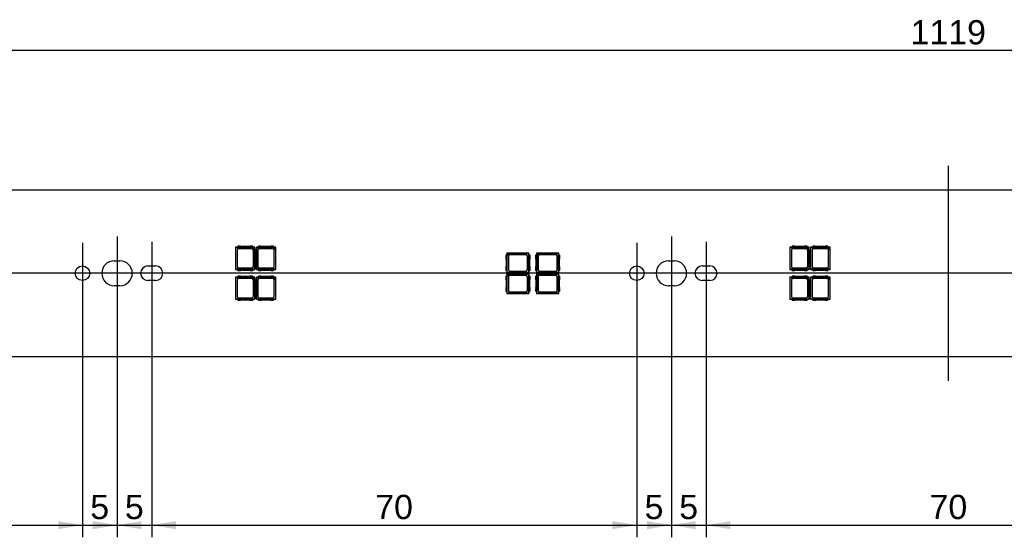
# Model space of a CAD drawing. Header units: millimetres. Extents: x 28 to 1171, y 11 to 403.
# Tile 8 of 19: x 457 to 599, y 184 to 258. Entities that reach past the tile are written whole.
import ezdxf
from ezdxf.enums import TextEntityAlignment as Align
from ezdxf.lldxf.tags import DXFTag

# ---------------------------------------------------------------- set-up
doc = ezdxf.new("R2010")
doc.units = ezdxf.units.MM
doc.layers.add('Default', color=7, linetype='Continuous')
doc.layers.add('LINLED_1120X24MM', color=7, linetype='Continuous')
doc.styles.add('SEACAD_Arial', font='arial.ttf')
tags = doc.linetypes.add('CENTER2', pattern=[28.575, 19.05, -3.175, 3.175, -3.175]).pattern_tags.tags
tags[10:11] = [DXFTag(74, 4), DXFTag(75, 0), DXFTag(340, '0'), DXFTag(46, 0.0), DXFTag(50, 0.0), DXFTag(44, 0.0), DXFTag(45, 0.0)]
tags[8:9] = [DXFTag(74, 4), DXFTag(75, 0), DXFTag(340, '0'), DXFTag(46, 0.0), DXFTag(50, 0.0), DXFTag(44, 0.0), DXFTag(45, 0.0)]
tags[6:7] = [DXFTag(74, 4), DXFTag(75, 0), DXFTag(340, '0'), DXFTag(46, 0.0), DXFTag(50, 0.0), DXFTag(44, 0.0), DXFTag(45, 0.0)]
tags[4:5] = [DXFTag(74, 4), DXFTag(75, 0), DXFTag(340, '0'), DXFTag(46, 0.0), DXFTag(50, 0.0), DXFTag(44, 0.0), DXFTag(45, 0.0)]
doc.dimstyles.new('ISO', dxfattribs={"dimtxt": 3.5, "dimasz": 3.5, "dimexe": 1.75, "dimexo": 0, "dimgap": 0.875, "dimtad": 1, "dimtxsty": 'SEACAD_Arial', "dimblk1": '_SE_FILLED', "dimblk2": '_SE_FILLED', "dimsah": 1, "dimcen": 1.75, "dimadec": 0, "dimazin": 0, "dimtfac": 0.5, "dimtdec": 3, "dimtmove": 0, "dimatfit": 3, "dimfxl": 1, "dimarcsym": 0})

# ---------------------------------------------------------------- blocks, each defined once
blk = doc.blocks.new('SEANNOT_GROUP2')
at = {"layer": 'Default', "color": 7, "linetype": 'CENTER2'}
blk.add_line((1154.08, 221.63), (28.08, 221.63), dxfattribs=at)
blk = doc.blocks.new('SEANNOT_GROUP3')
at = {"layer": 'Default', "color": 7, "linetype": 'CENTER2'}
blk.add_line((591.08, 206.13), (591.08, 237.13), dxfattribs=at)
blk = doc.blocks.new('SEANNOT_GROUP13')
at = {"layer": 'Default', "color": 7, "linetype": 'CENTER2'}
blk.add_line((471.08, 226.93), (471.08, 216.33), dxfattribs=at)
blk = doc.blocks.new('SEANNOT_GROUP14')
at = {"layer": 'Default', "color": 7, "linetype": 'CENTER2'}
blk.add_line((476.08, 226.18), (476.08, 217.08), dxfattribs=at)
blk = doc.blocks.new('SEANNOT_GROUP15')
at = {"layer": 'Default', "color": 7, "linetype": 'CENTER2'}
blk.add_line((551.08, 226.93), (551.08, 216.33), dxfattribs=at)
blk = doc.blocks.new('SEANNOT_GROUP16')
at = {"layer": 'Default', "color": 7, "linetype": 'CENTER2'}
blk.add_line((556.08, 226.18), (556.08, 217.08), dxfattribs=at)
blk = doc.blocks.new('SEANNOT_GROUP45')
at = {"layer": 'Default', "color": 7, "linetype": 'CENTER2'}
for p, q in [((546.08, 226), (546.08, 217.25)), ((550.45, 221.63), (541.7, 221.63))]:
    blk.add_line(p, q, dxfattribs=at)
blk = doc.blocks.new('SEANNOT_GROUP46')
at = {"layer": 'Default', "color": 7, "linetype": 'CENTER2'}
for p, q in [((466.08, 226), (466.08, 217.25)), ((470.45, 221.63), (461.7, 221.63))]:
    blk.add_line(p, q, dxfattribs=at)
blk = doc.blocks.new('SE1')
at = {"layer": 'LINLED_1120X24MM', "color": 7, "linetype": 'Continuous'}
for p, q in [((1144.08, 233.63), (38.08, 233.63)), ((488.49, 225.38), (488.18, 225.38)), ((488.18, 225.38), (488.21, 225.34)), ((488.18, 225.38), (488.18, 222.18)), ((488.21, 225.34), (490.63, 225.34)), ((488.21, 222.21), (488.21, 225.34)), ((488.4, 224.95), (488.4, 222.6)), ((488.9, 225.53), (488.49, 225.53)), ((488.49, 225.53), (488.49, 225.36)), ((490.67, 225.36), (488.49, 225.36)), ((490.55, 225.15), (488.6, 225.15)), ((490.12, 225.48), (489.04, 225.48)), ((490.67, 225.53), (490.25, 225.53)), ((490.63, 225.34), (490.67, 225.35)), ((490.63, 225.34), (490.94, 225.03)), ((490.67, 225.36), (490.67, 225.53)), ((490.98, 225.38), (490.67, 225.38)), ((490.95, 225.35), (490.67, 225.35)), ((490.67, 225.35), (490.95, 225.07)), ((490.75, 222.6), (490.75, 224.95)), ((490.95, 225.07), (490.94, 225.03)), ((490.94, 225.03), (490.94, 222.21)), ((490.95, 225.35), (490.98, 225.38)), ((490.95, 225.07), (490.95, 225.35)), ((490.98, 222.18), (490.98, 225.38)), ((491.49, 225.38), (491.18, 225.38)), ((491.18, 225.38), (491.21, 225.34)), ((491.18, 225.38), (491.18, 222.18)), ((491.21, 225.34), (493.63, 225.34)), ((491.21, 222.21), (491.21, 225.34)), ((491.4, 224.95), (491.4, 222.6)), ((491.9, 225.53), (491.49, 225.53)), ((491.49, 225.53), (491.49, 225.36)), ((493.67, 225.36), (491.49, 225.36)), ((493.55, 225.15), (491.6, 225.15)), ((493.12, 225.48), (492.04, 225.48)), ((493.67, 225.53), (493.25, 225.53)), ((493.63, 225.34), (493.67, 225.35)), ((493.63, 225.34), (493.94, 225.03)), ((493.67, 225.36), (493.67, 225.53)), ((493.98, 225.38), (493.67, 225.38)), ((493.95, 225.35), (493.67, 225.35)), ((493.67, 225.35), (493.95, 225.07)), ((493.75, 222.6), (493.75, 224.95)), ((493.95, 225.07), (493.94, 225.03)), ((493.94, 225.03), (493.94, 222.21)), ((493.95, 225.35), (493.98, 225.38)), ((493.95, 225.07), (493.95, 225.35)), ((493.98, 222.18), (493.98, 225.38)), ((530.53, 224.53), (527.33, 224.53)), ((527.35, 224.5), (527.33, 224.53)), ((527.33, 224.53), (527.33, 224.22)), ((530.49, 224.49), (530.53, 224.53)), ((530.53, 224.22), (530.53, 224.53)), ((534.83, 224.53), (531.63, 224.53)), ((531.65, 224.5), (531.63, 224.53)), ((531.63, 224.53), (531.63, 224.22)), ((534.79, 224.49), (534.83, 224.53)), ((534.83, 224.22), (534.83, 224.53)), ((568.49, 225.38), (568.18, 225.38)), ((568.18, 225.38), (568.21, 225.34)), ((568.18, 225.38), (568.18, 222.18)), ((568.21, 225.34), (570.63, 225.34)), ((568.21, 222.21), (568.21, 225.34)), ((568.4, 224.95), (568.4, 222.6)), ((568.9, 225.53), (568.49, 225.53)), ((568.49, 225.53), (568.49, 225.36)), ((570.67, 225.36), (568.49, 225.36)), ((570.55, 225.15), (568.6, 225.15)), ((570.12, 225.48), (569.04, 225.48)), ((570.67, 225.53), (570.25, 225.53)), ((570.63, 225.34), (570.67, 225.35)), ((570.63, 225.34), (570.94, 225.03)), ((570.67, 225.36), (570.67, 225.53)), ((570.98, 225.38), (570.67, 225.38)), ((570.95, 225.35), (570.67, 225.35)), ((570.67, 225.35), (570.95, 225.07)), ((570.75, 222.6), (570.75, 224.95)), ((570.95, 225.07), (570.94, 225.03)), ((570.94, 225.03), (570.94, 222.21)), ((570.95, 225.35), (570.98, 225.38)), ((570.95, 225.07), (570.95, 225.35)), ((570.98, 222.18), (570.98, 225.38)), ((571.49, 225.38), (571.18, 225.38)), ((571.18, 225.38), (571.21, 225.34)), ((571.18, 225.38), (571.18, 222.18)), ((571.21, 225.34), (573.63, 225.34)), ((571.21, 222.21), (571.21, 225.34)), ((571.4, 224.95), (571.4, 222.6)), ((571.9, 225.53), (571.49, 225.53)), ((571.49, 225.53), (571.49, 225.36)), ((573.67, 225.36), (571.49, 225.36)), ((573.55, 225.15), (571.6, 225.15)), ((573.12, 225.48), (572.04, 225.48)), ((573.67, 225.53), (573.25, 225.53)), ((573.63, 225.34), (573.67, 225.35)), ((573.63, 225.34), (573.94, 225.03)), ((573.67, 225.36), (573.67, 225.53)), ((573.98, 225.38), (573.67, 225.38)), ((573.95, 225.35), (573.67, 225.35)), ((573.67, 225.35), (573.95, 225.07)), ((573.75, 222.6), (573.75, 224.95)), ((573.95, 225.07), (573.94, 225.03)), ((573.94, 225.03), (573.94, 222.21)), ((573.95, 225.35), (573.98, 225.38)), ((573.95, 225.07), (573.95, 225.35)), ((573.98, 222.18), (573.98, 225.38)), ((470.68, 223.43), (471.48, 223.43)), ((527.34, 224.22), (527.18, 224.22)), ((527.18, 224.22), (527.18, 223.8)), ((527.23, 223.67), (527.23, 222.59)), ((527.34, 224.22), (527.34, 222.04)), ((527.63, 224.5), (527.35, 224.5)), ((527.35, 224.5), (527.35, 224.22)), ((527.35, 224.22), (527.63, 224.5)), ((527.36, 224.18), (527.35, 224.22)), ((527.36, 224.18), (527.68, 224.49)), ((527.36, 221.76), (527.36, 224.18)), ((527.55, 224.1), (527.55, 222.15)), ((527.63, 224.5), (527.68, 224.49)), ((527.68, 224.49), (530.49, 224.49)), ((530.1, 224.3), (527.75, 224.3)), ((530.3, 222.15), (530.3, 224.1)), ((530.49, 224.49), (530.49, 221.76)), ((530.51, 224.22), (530.68, 224.22)), ((530.51, 222.04), (530.51, 224.22)), ((530.63, 222.59), (530.63, 223.67)), ((530.68, 223.8), (530.68, 224.22)), ((531.64, 224.22), (531.48, 224.22)), ((531.48, 224.22), (531.48, 223.8)), ((531.53, 223.67), (531.53, 222.59)), ((531.64, 224.22), (531.64, 222.04)), ((531.93, 224.5), (531.65, 224.5)), ((531.65, 224.5), (531.65, 224.22)), ((531.65, 224.22), (531.93, 224.5)), ((531.66, 224.18), (531.65, 224.22)), ((531.66, 224.18), (531.98, 224.49)), ((531.66, 221.76), (531.66, 224.18)), ((531.85, 224.1), (531.85, 222.15)), ((531.93, 224.5), (531.98, 224.49)), ((531.98, 224.49), (534.79, 224.49)), ((534.4, 224.3), (532.05, 224.3)), ((534.6, 222.15), (534.6, 224.1)), ((534.79, 224.49), (534.79, 221.76)), ((534.81, 224.22), (534.98, 224.22)), ((534.81, 222.04), (534.81, 224.22)), ((534.93, 222.59), (534.93, 223.67)), ((534.98, 223.8), (534.98, 224.22)), ((550.68, 223.43), (551.48, 223.43)), ((475.53, 222.68), (476.63, 222.68)), ((488.21, 222.21), (488.18, 222.18)), ((488.18, 222.18), (488.49, 222.18)), ((490.94, 222.21), (488.21, 222.21)), ((488.49, 222.03), (488.49, 222.19)), ((488.49, 222.19), (490.67, 222.19)), ((488.49, 222.03), (488.9, 222.03)), ((488.6, 222.4), (490.55, 222.4)), ((489.04, 222.08), (490.12, 222.08)), ((490.25, 222.03), (490.67, 222.03)), ((490.67, 222.19), (490.67, 222.03)), ((490.67, 222.18), (490.98, 222.18)), ((490.94, 222.21), (490.98, 222.18)), ((491.21, 222.21), (491.18, 222.18)), ((491.18, 222.18), (491.49, 222.18)), ((493.94, 222.21), (491.21, 222.21)), ((491.49, 222.03), (491.49, 222.19)), ((491.49, 222.19), (493.67, 222.19)), ((491.49, 222.03), (491.9, 222.03)), ((491.6, 222.4), (493.55, 222.4)), ((492.04, 222.08), (493.12, 222.08)), ((493.25, 222.03), (493.67, 222.03)), ((493.67, 222.19), (493.67, 222.03)), ((493.67, 222.18), (493.98, 222.18)), ((493.94, 222.21), (493.98, 222.18)), ((527.18, 222.45), (527.18, 222.04)), ((527.18, 222.04), (527.34, 222.04)), ((527.33, 222.04), (527.33, 221.73)), ((527.33, 221.73), (527.36, 221.76)), ((527.33, 221.73), (530.53, 221.73)), ((530.49, 221.76), (527.36, 221.76)), ((527.75, 221.95), (530.1, 221.95)), ((530.49, 221.76), (530.53, 221.73)), ((530.68, 222.04), (530.51, 222.04)), ((530.53, 221.73), (530.53, 222.04)), ((530.68, 222.04), (530.68, 222.45)), ((531.48, 222.45), (531.48, 222.04)), ((531.48, 222.04), (531.64, 222.04)), ((531.63, 222.04), (531.63, 221.73)), ((531.63, 221.73), (531.66, 221.76)), ((531.63, 221.73), (534.83, 221.73)), ((534.79, 221.76), (531.66, 221.76)), ((532.05, 221.95), (534.4, 221.95)), ((534.79, 221.76), (534.83, 221.73)), ((534.98, 222.04), (534.81, 222.04)), ((534.83, 221.73), (534.83, 222.04)), ((534.98, 222.04), (534.98, 222.45)), ((555.53, 222.68), (556.63, 222.68)), ((568.21, 222.21), (568.18, 222.18)), ((568.18, 222.18), (568.49, 222.18)), ((570.94, 222.21), (568.21, 222.21)), ((568.49, 222.03), (568.49, 222.19)), ((568.49, 222.19), (570.67, 222.19)), ((568.49, 222.03), (568.9, 222.03)), ((568.6, 222.4), (570.55, 222.4)), ((569.04, 222.08), (570.12, 222.08)), ((570.25, 222.03), (570.67, 222.03)), ((570.67, 222.19), (570.67, 222.03)), ((570.67, 222.18), (570.98, 222.18)), ((570.94, 222.21), (570.98, 222.18)), ((571.21, 222.21), (571.18, 222.18)), ((571.18, 222.18), (571.49, 222.18)), ((573.94, 222.21), (571.21, 222.21)), ((571.49, 222.03), (571.49, 222.19)), ((571.49, 222.19), (573.67, 222.19)), ((571.49, 222.03), (571.9, 222.03)), ((571.6, 222.4), (573.55, 222.4)), ((572.04, 222.08), (573.12, 222.08)), ((573.25, 222.03), (573.67, 222.03)), ((573.67, 222.19), (573.67, 222.03)), ((573.67, 222.18), (573.98, 222.18)), ((573.94, 222.21), (573.98, 222.18)), ((476.63, 220.58), (475.53, 220.58)), ((488.49, 221.08), (488.18, 221.08)), ((488.18, 221.08), (488.21, 221.04)), ((488.18, 221.08), (488.18, 217.88)), ((488.21, 221.04), (490.63, 221.04)), ((488.21, 217.91), (488.21, 221.04)), ((488.4, 220.65), (488.4, 218.3)), ((488.9, 221.23), (488.49, 221.23)), ((488.49, 221.23), (488.49, 221.06)), ((490.67, 221.06), (488.49, 221.06)), ((490.55, 220.85), (488.6, 220.85)), ((490.12, 221.18), (489.04, 221.18)), ((490.67, 221.23), (490.25, 221.23)), ((490.63, 221.04), (490.67, 221.05)), ((490.63, 221.04), (490.94, 220.73)), ((490.67, 221.06), (490.67, 221.23)), ((490.98, 221.08), (490.67, 221.08)), ((490.95, 221.05), (490.67, 221.05)), ((490.67, 221.05), (490.95, 220.77)), ((490.75, 218.3), (490.75, 220.65)), ((490.95, 220.77), (490.94, 220.73)), ((490.94, 220.73), (490.94, 217.91)), ((490.95, 221.05), (490.98, 221.08)), ((490.95, 220.77), (490.95, 221.05)), ((490.98, 217.88), (490.98, 221.08)), ((491.49, 221.08), (491.18, 221.08)), ((491.18, 221.08), (491.21, 221.04)), ((491.18, 221.08), (491.18, 217.88)), ((491.21, 221.04), (493.63, 221.04)), ((491.21, 217.91), (491.21, 221.04)), ((491.4, 220.65), (491.4, 218.3)), ((491.9, 221.23), (491.49, 221.23)), ((491.49, 221.23), (491.49, 221.06)), ((493.67, 221.06), (491.49, 221.06)), ((493.55, 220.85), (491.6, 220.85)), ((493.12, 221.18), (492.04, 221.18)), ((493.67, 221.23), (493.25, 221.23)), ((493.63, 221.04), (493.67, 221.05)), ((493.63, 221.04), (493.94, 220.73)), ((493.67, 221.06), (493.67, 221.23)), ((493.98, 221.08), (493.67, 221.08)), ((493.95, 221.05), (493.67, 221.05)), ((493.67, 221.05), (493.95, 220.77)), ((493.75, 218.3), (493.75, 220.65)), ((493.95, 220.77), (493.94, 220.73)), ((493.94, 220.73), (493.94, 217.91)), ((493.95, 221.05), (493.98, 221.08)), ((493.95, 220.77), (493.95, 221.05)), ((493.98, 217.88), (493.98, 221.08)), ((527.34, 221.22), (527.18, 221.22)), ((527.18, 221.22), (527.18, 220.8)), ((527.23, 220.67), (527.23, 219.59)), ((530.53, 221.53), (527.33, 221.53)), ((527.35, 221.5), (527.33, 221.53)), ((527.33, 221.53), (527.33, 221.22)), ((527.34, 221.22), (527.34, 219.04)), ((527.63, 221.5), (527.35, 221.5)), ((527.35, 221.5), (527.35, 221.22)), ((527.35, 221.22), (527.63, 221.5)), ((527.36, 221.18), (527.35, 221.22)), ((527.36, 221.18), (527.68, 221.49)), ((527.36, 218.76), (527.36, 221.18)), ((527.55, 221.1), (527.55, 219.15)), ((527.63, 221.5), (527.68, 221.49)), ((527.68, 221.49), (530.49, 221.49)), ((530.1, 221.3), (527.75, 221.3)), ((530.3, 219.15), (530.3, 221.1)), ((530.49, 221.49), (530.53, 221.53)), ((530.49, 221.49), (530.49, 218.76)), ((530.51, 221.22), (530.68, 221.22)), ((530.51, 219.04), (530.51, 221.22)), ((530.53, 221.22), (530.53, 221.53)), ((530.63, 219.59), (530.63, 220.67)), ((530.68, 220.8), (530.68, 221.22)), ((531.64, 221.22), (531.48, 221.22)), ((531.48, 221.22), (531.48, 220.8)), ((531.53, 220.67), (531.53, 219.59)), ((534.83, 221.53), (531.63, 221.53)), ((531.65, 221.5), (531.63, 221.53)), ((531.63, 221.53), (531.63, 221.22)), ((531.64, 221.22), (531.64, 219.04)), ((531.93, 221.5), (531.65, 221.5)), ((531.65, 221.5), (531.65, 221.22)), ((531.65, 221.22), (531.93, 221.5)), ((531.66, 221.18), (531.65, 221.22)), ((531.66, 221.18), (531.98, 221.49)), ((531.66, 218.76), (531.66, 221.18)), ((531.85, 221.1), (531.85, 219.15)), ((531.93, 221.5), (531.98, 221.49)), ((531.98, 221.49), (534.79, 221.49)), ((534.4, 221.3), (532.05, 221.3)), ((534.6, 219.15), (534.6, 221.1)), ((534.79, 221.49), (534.83, 221.53)), ((534.79, 221.49), (534.79, 218.76)), ((534.81, 221.22), (534.98, 221.22)), ((534.81, 219.04), (534.81, 221.22)), ((534.83, 221.22), (534.83, 221.53)), ((534.93, 219.59), (534.93, 220.67)), ((534.98, 220.8), (534.98, 221.22)), ((556.63, 220.58), (555.53, 220.58)), ((568.49, 221.08), (568.18, 221.08)), ((568.18, 221.08), (568.21, 221.04)), ((568.18, 221.08), (568.18, 217.88)), ((568.21, 221.04), (570.63, 221.04)), ((568.21, 217.91), (568.21, 221.04)), ((568.4, 220.65), (568.4, 218.3)), ((568.9, 221.23), (568.49, 221.23)), ((568.49, 221.23), (568.49, 221.06)), ((570.67, 221.06), (568.49, 221.06)), ((570.55, 220.85), (568.6, 220.85)), ((570.12, 221.18), (569.04, 221.18)), ((570.67, 221.23), (570.25, 221.23)), ((570.63, 221.04), (570.67, 221.05)), ((570.63, 221.04), (570.94, 220.73)), ((570.67, 221.06), (570.67, 221.23)), ((570.98, 221.08), (570.67, 221.08)), ((570.95, 221.05), (570.67, 221.05)), ((570.67, 221.05), (570.95, 220.77)), ((570.75, 218.3), (570.75, 220.65)), ((570.95, 220.77), (570.94, 220.73)), ((570.94, 220.73), (570.94, 217.91)), ((570.95, 221.05), (570.98, 221.08)), ((570.95, 220.77), (570.95, 221.05)), ((570.98, 217.88), (570.98, 221.08)), ((571.49, 221.08), (571.18, 221.08)), ((571.18, 221.08), (571.21, 221.04)), ((571.18, 221.08), (571.18, 217.88)), ((571.21, 221.04), (573.63, 221.04)), ((571.21, 217.91), (571.21, 221.04)), ((571.4, 220.65), (571.4, 218.3)), ((571.9, 221.23), (571.49, 221.23)), ((571.49, 221.23), (571.49, 221.06)), ((573.67, 221.06), (571.49, 221.06)), ((573.55, 220.85), (571.6, 220.85)), ((573.12, 221.18), (572.04, 221.18)), ((573.67, 221.23), (573.25, 221.23)), ((573.63, 221.04), (573.67, 221.05)), ((573.63, 221.04), (573.94, 220.73)), ((573.67, 221.06), (573.67, 221.23)), ((573.98, 221.08), (573.67, 221.08)), ((573.95, 221.05), (573.67, 221.05)), ((573.67, 221.05), (573.95, 220.77)), ((573.75, 218.3), (573.75, 220.65)), ((573.95, 220.77), (573.94, 220.73)), ((573.94, 220.73), (573.94, 217.91)), ((573.95, 221.05), (573.98, 221.08)), ((573.95, 220.77), (573.95, 221.05)), ((573.98, 217.88), (573.98, 221.08)), ((471.48, 219.83), (470.68, 219.83)), ((527.18, 219.45), (527.18, 219.04)), ((527.18, 219.04), (527.34, 219.04)), ((527.33, 219.04), (527.33, 218.73)), ((527.75, 218.95), (530.1, 218.95)), ((530.68, 219.04), (530.51, 219.04)), ((530.53, 218.73), (530.53, 219.04)), ((530.68, 219.04), (530.68, 219.45)), ((531.48, 219.45), (531.48, 219.04)), ((531.48, 219.04), (531.64, 219.04)), ((531.63, 219.04), (531.63, 218.73)), ((532.05, 218.95), (534.4, 218.95)), ((534.98, 219.04), (534.81, 219.04)), ((534.83, 218.73), (534.83, 219.04)), ((534.98, 219.04), (534.98, 219.45)), ((551.48, 219.83), (550.68, 219.83)), ((488.21, 217.91), (488.18, 217.88)), ((488.18, 217.88), (488.49, 217.88)), ((490.94, 217.91), (488.21, 217.91)), ((488.49, 217.73), (488.49, 217.89)), ((488.49, 217.89), (490.67, 217.89)), ((488.49, 217.73), (488.9, 217.73)), ((488.6, 218.1), (490.55, 218.1)), ((489.04, 217.78), (490.12, 217.78)), ((490.25, 217.73), (490.67, 217.73)), ((490.67, 217.89), (490.67, 217.73)), ((490.67, 217.88), (490.98, 217.88)), ((490.94, 217.91), (490.98, 217.88)), ((491.21, 217.91), (491.18, 217.88)), ((491.18, 217.88), (491.49, 217.88)), ((493.94, 217.91), (491.21, 217.91)), ((491.49, 217.73), (491.49, 217.89)), ((491.49, 217.89), (493.67, 217.89)), ((491.49, 217.73), (491.9, 217.73)), ((491.6, 218.1), (493.55, 218.1)), ((492.04, 217.78), (493.12, 217.78)), ((493.25, 217.73), (493.67, 217.73)), ((493.67, 217.89), (493.67, 217.73)), ((493.67, 217.88), (493.98, 217.88)), ((493.94, 217.91), (493.98, 217.88)), ((527.33, 218.73), (527.36, 218.76)), ((527.33, 218.73), (530.53, 218.73)), ((530.49, 218.76), (527.36, 218.76)), ((530.49, 218.76), (530.53, 218.73)), ((531.63, 218.73), (531.66, 218.76)), ((531.63, 218.73), (534.83, 218.73)), ((534.79, 218.76), (531.66, 218.76)), ((534.79, 218.76), (534.83, 218.73)), ((568.21, 217.91), (568.18, 217.88)), ((568.18, 217.88), (568.49, 217.88)), ((570.94, 217.91), (568.21, 217.91)), ((568.49, 217.73), (568.49, 217.89)), ((568.49, 217.89), (570.67, 217.89)), ((568.49, 217.73), (568.9, 217.73)), ((568.6, 218.1), (570.55, 218.1)), ((569.04, 217.78), (570.12, 217.78)), ((570.25, 217.73), (570.67, 217.73)), ((570.67, 217.89), (570.67, 217.73)), ((570.67, 217.88), (570.98, 217.88)), ((570.94, 217.91), (570.98, 217.88)), ((571.21, 217.91), (571.18, 217.88)), ((571.18, 217.88), (571.49, 217.88)), ((573.94, 217.91), (571.21, 217.91)), ((571.49, 217.73), (571.49, 217.89)), ((571.49, 217.89), (573.67, 217.89)), ((571.49, 217.73), (571.9, 217.73)), ((571.6, 218.1), (573.55, 218.1)), ((572.04, 217.78), (573.12, 217.78)), ((573.25, 217.73), (573.67, 217.73)), ((573.67, 217.89), (573.67, 217.73)), ((573.67, 217.88), (573.98, 217.88)), ((573.94, 217.91), (573.98, 217.88)), ((38.08, 209.63), (1144.08, 209.63))]:
    blk.add_line(p, q, dxfattribs=at)
for centre in [(466.08, 221.63), (546.08, 221.63)]:
    blk.add_circle(centre, 1.05, dxfattribs=at)
for centre, radius, start, end in [((488.6, 224.95), 0.2, 90, 180), ((489.04, 225.68), 0.2, 228.5904, 270), ((490.12, 225.68), 0.2, 270, 311.4096), ((490.55, 224.95), 0.2, 0, 90), ((491.6, 224.95), 0.2, 90, 180), ((492.04, 225.68), 0.2, 228.5904, 270), ((493.12, 225.68), 0.2, 270, 311.4096), ((493.55, 224.95), 0.2, 0, 90), ((568.6, 224.95), 0.2, 90, 180), ((569.04, 225.68), 0.2, 228.5904, 270), ((570.12, 225.68), 0.2, 270, 311.4096), ((570.55, 224.95), 0.2, 0, 90), ((571.6, 224.95), 0.2, 90, 180), ((572.04, 225.68), 0.2, 228.5904, 270), ((573.12, 225.68), 0.2, 270, 311.4096), ((573.55, 224.95), 0.2, 0, 90), ((470.68, 221.63), 1.8, 90, 270), ((471.48, 221.63), 1.8, 270, 90), ((527.03, 223.67), 0.2, 0, 41.4096), ((527.75, 224.1), 0.2, 90, 180), ((530.1, 224.1), 0.2, 0, 90), ((530.83, 223.67), 0.2, 138.5904, 180), ((531.33, 223.67), 0.2, 0, 41.4096), ((532.05, 224.1), 0.2, 90, 180), ((534.4, 224.1), 0.2, 0, 90), ((535.13, 223.67), 0.2, 138.5904, 180), ((550.68, 221.63), 1.8, 90, 270), ((551.48, 221.63), 1.8, 270, 90), ((475.53, 221.63), 1.05, 90, 270), ((476.63, 221.63), 1.05, 270, 90), ((488.6, 222.6), 0.2, 180, 270), ((489.04, 221.88), 0.2, 90, 131.4096), ((490.12, 221.88), 0.2, 48.5904, 90), ((490.55, 222.6), 0.2, 270, 0), ((491.6, 222.6), 0.2, 180, 270), ((492.04, 221.88), 0.2, 90, 131.4096), ((493.12, 221.88), 0.2, 48.5904, 90), ((493.55, 222.6), 0.2, 270, 0), ((527.03, 222.59), 0.2, 318.5904, 0), ((527.75, 222.15), 0.2, 180, 270), ((530.1, 222.15), 0.2, 270, 0), ((530.83, 222.59), 0.2, 180, 221.4096), ((531.33, 222.59), 0.2, 318.5904, 0), ((532.05, 222.15), 0.2, 180, 270), ((534.4, 222.15), 0.2, 270, 0), ((535.13, 222.59), 0.2, 180, 221.4096), ((555.53, 221.63), 1.05, 90, 270), ((556.63, 221.63), 1.05, 270, 90), ((568.6, 222.6), 0.2, 180, 270), ((569.04, 221.88), 0.2, 90, 131.4096), ((570.12, 221.88), 0.2, 48.5904, 90), ((570.55, 222.6), 0.2, 270, 0), ((571.6, 222.6), 0.2, 180, 270), ((572.04, 221.88), 0.2, 90, 131.4096), ((573.12, 221.88), 0.2, 48.5904, 90), ((573.55, 222.6), 0.2, 270, 0), ((488.6, 220.65), 0.2, 90, 180), ((489.04, 221.38), 0.2, 228.5904, 270), ((490.12, 221.38), 0.2, 270, 311.4096), ((490.55, 220.65), 0.2, 0, 90), ((491.6, 220.65), 0.2, 90, 180), ((492.04, 221.38), 0.2, 228.5904, 270), ((493.12, 221.38), 0.2, 270, 311.4096), ((493.55, 220.65), 0.2, 0, 90), ((527.03, 220.67), 0.2, 0, 41.4096), ((527.75, 221.1), 0.2, 90, 180), ((530.1, 221.1), 0.2, 0, 90), ((530.83, 220.67), 0.2, 138.5904, 180), ((531.33, 220.67), 0.2, 0, 41.4096), ((532.05, 221.1), 0.2, 90, 180), ((534.4, 221.1), 0.2, 0, 90), ((535.13, 220.67), 0.2, 138.5904, 180), ((568.6, 220.65), 0.2, 90, 180), ((569.04, 221.38), 0.2, 228.5904, 270), ((570.12, 221.38), 0.2, 270, 311.4096), ((570.55, 220.65), 0.2, 0, 90), ((571.6, 220.65), 0.2, 90, 180), ((572.04, 221.38), 0.2, 228.5904, 270), ((573.12, 221.38), 0.2, 270, 311.4096), ((573.55, 220.65), 0.2, 0, 90), ((527.03, 219.59), 0.2, 318.5904, 0), ((527.75, 219.15), 0.2, 180, 270), ((530.1, 219.15), 0.2, 270, 0), ((530.83, 219.59), 0.2, 180, 221.4096), ((531.33, 219.59), 0.2, 318.5904, 0), ((532.05, 219.15), 0.2, 180, 270), ((534.4, 219.15), 0.2, 270, 0), ((535.13, 219.59), 0.2, 180, 221.4096), ((488.6, 218.3), 0.2, 180, 270), ((489.04, 217.58), 0.2, 90, 131.4096), ((490.12, 217.58), 0.2, 48.5904, 90), ((490.55, 218.3), 0.2, 270, 0), ((491.6, 218.3), 0.2, 180, 270), ((492.04, 217.58), 0.2, 90, 131.4096), ((493.12, 217.58), 0.2, 48.5904, 90), ((493.55, 218.3), 0.2, 270, 0), ((568.6, 218.3), 0.2, 180, 270), ((569.04, 217.58), 0.2, 90, 131.4096), ((570.12, 217.58), 0.2, 48.5904, 90), ((570.55, 218.3), 0.2, 270, 0), ((571.6, 218.3), 0.2, 180, 270), ((572.04, 217.58), 0.2, 90, 131.4096), ((573.12, 217.58), 0.2, 48.5904, 90), ((573.55, 218.3), 0.2, 270, 0)]:
    blk.add_arc(centre, radius, start, end, dxfattribs=at)
blk = doc.blocks.new('DMBLK339')
at = {"layer": 'Default', "linetype": 'Continuous'}
for points in [[(439.58, 184.71), (439.58, 185.88), (436.08, 185.3)], [(462.58, 184.71), (466.08, 185.3), (462.58, 185.88)]]:
    blk.add_hatch(color=7, dxfattribs=at).paths.add_polyline_path(points)
at = {"layer": 'Default', "color": 7, "linetype": 'Continuous'}
for p, q in [((436.08, 217.25), (436.08, 183.55)), ((466.08, 217.25), (466.08, 183.55)), ((436.08, 185.3), (466.08, 185.3))]:
    blk.add_line(p, q, dxfattribs=at)
at = {"layer": 'Default', "color": 7, "linetype": 'Continuous', "style": 'SEACAD_Arial'}
blk.add_text('30', height=3.5, dxfattribs=at).set_placement((448.34, 189.67), align=Align.TOP_LEFT)
blk = doc.blocks.new('_SE_FILLED')
at = {"color": 0}
blk.add_line((0, 0), (-1, 0), dxfattribs=at)
blk.add_solid([(0, 0), (-1, -0.1665), (-1, 0.1665), (0, 0)], dxfattribs=at)
blk = doc.blocks.new('DMBLK340')
at = {"layer": 'Default', "linetype": 'Continuous'}
for points in [[(462.58, 184.71), (466.08, 185.3), (462.58, 185.88)], [(474.58, 184.71), (474.58, 185.88), (471.08, 185.3)]]:
    blk.add_hatch(color=7, dxfattribs=at).paths.add_polyline_path(points)
at = {"layer": 'Default', "color": 7, "linetype": 'Continuous'}
for p, q in [((466.08, 217.25), (466.08, 183.55)), ((471.08, 216.33), (471.08, 183.55)), ((459.08, 185.3), (478.08, 185.3))]:
    blk.add_line(p, q, dxfattribs=at)
at = {"layer": 'Default', "color": 7, "linetype": 'Continuous', "style": 'SEACAD_Arial'}
blk.add_text('5', height=3.5, dxfattribs=at).set_placement((467.21, 189.67), align=Align.TOP_LEFT)
blk = doc.blocks.new('DMBLK341')
at = {"layer": 'Default', "linetype": 'Continuous'}
for points in [[(467.58, 184.71), (471.08, 185.3), (467.58, 185.88)], [(479.58, 184.71), (479.58, 185.88), (476.08, 185.3)]]:
    blk.add_hatch(color=7, dxfattribs=at).paths.add_polyline_path(points)
at = {"layer": 'Default', "color": 7, "linetype": 'Continuous'}
for p, q in [((471.08, 216.33), (471.08, 183.55)), ((476.08, 217.08), (476.08, 183.55)), ((464.08, 185.3), (483.08, 185.3))]:
    blk.add_line(p, q, dxfattribs=at)
at = {"layer": 'Default', "color": 7, "linetype": 'Continuous', "style": 'SEACAD_Arial'}
blk.add_text('5', height=3.5, dxfattribs=at).set_placement((472.21, 189.67), align=Align.TOP_LEFT)
blk = doc.blocks.new('DMBLK342')
at = {"layer": 'Default', "linetype": 'Continuous'}
for points in [[(479.58, 184.71), (479.58, 185.88), (476.08, 185.3)], [(542.58, 184.71), (546.08, 185.3), (542.58, 185.88)]]:
    blk.add_hatch(color=7, dxfattribs=at).paths.add_polyline_path(points)
at = {"layer": 'Default', "color": 7, "linetype": 'Continuous'}
for p, q in [((476.08, 217.08), (476.08, 183.55)), ((546.08, 217.25), (546.08, 183.55)), ((476.08, 185.3), (546.08, 185.3))]:
    blk.add_line(p, q, dxfattribs=at)
at = {"layer": 'Default', "color": 7, "linetype": 'Continuous', "style": 'SEACAD_Arial'}
blk.add_text('70', height=3.5, dxfattribs=at).set_placement((508.34, 189.67), align=Align.TOP_LEFT)
blk = doc.blocks.new('DMBLK343')
at = {"layer": 'Default', "linetype": 'Continuous'}
for points in [[(542.58, 184.71), (546.08, 185.3), (542.58, 185.88)], [(554.58, 184.71), (554.58, 185.88), (551.08, 185.3)]]:
    blk.add_hatch(color=7, dxfattribs=at).paths.add_polyline_path(points)
at = {"layer": 'Default', "color": 7, "linetype": 'Continuous'}
for p, q in [((546.08, 217.25), (546.08, 183.55)), ((551.08, 216.33), (551.08, 183.55)), ((539.08, 185.3), (558.08, 185.3))]:
    blk.add_line(p, q, dxfattribs=at)
at = {"layer": 'Default', "color": 7, "linetype": 'Continuous', "style": 'SEACAD_Arial'}
blk.add_text('5', height=3.5, dxfattribs=at).set_placement((547.21, 189.67), align=Align.TOP_LEFT)
blk = doc.blocks.new('DMBLK344')
at = {"layer": 'Default', "linetype": 'Continuous'}
for points in [[(547.58, 184.71), (551.08, 185.3), (547.58, 185.88)], [(559.58, 184.71), (559.58, 185.88), (556.08, 185.3)]]:
    blk.add_hatch(color=7, dxfattribs=at).paths.add_polyline_path(points)
at = {"layer": 'Default', "color": 7, "linetype": 'Continuous'}
for p, q in [((551.08, 216.33), (551.08, 183.55)), ((556.08, 217.08), (556.08, 183.55)), ((544.08, 185.3), (563.08, 185.3))]:
    blk.add_line(p, q, dxfattribs=at)
at = {"layer": 'Default', "color": 7, "linetype": 'Continuous', "style": 'SEACAD_Arial'}
blk.add_text('5', height=3.5, dxfattribs=at).set_placement((552.21, 189.67), align=Align.TOP_LEFT)
blk = doc.blocks.new('DMBLK345')
at = {"layer": 'Default', "linetype": 'Continuous'}
for points in [[(559.58, 184.71), (559.58, 185.88), (556.08, 185.3)], [(622.58, 184.71), (626.08, 185.3), (622.58, 185.88)]]:
    blk.add_hatch(color=7, dxfattribs=at).paths.add_polyline_path(points)
at = {"layer": 'Default', "color": 7, "linetype": 'Continuous'}
for p, q in [((556.08, 217.08), (556.08, 183.55)), ((626.08, 217.08), (626.08, 183.55)), ((556.08, 185.3), (626.08, 185.3))]:
    blk.add_line(p, q, dxfattribs=at)
at = {"layer": 'Default', "color": 7, "linetype": 'Continuous', "style": 'SEACAD_Arial'}
blk.add_text('70', height=3.5, dxfattribs=at).set_placement((588.34, 189.67), align=Align.TOP_LEFT)
blk = doc.blocks.new('DMBLK370')
at = {"layer": 'Default', "linetype": 'Continuous'}
for points in [[(35.08, 254.35), (31.58, 253.76), (35.08, 253.18)], [(1147.08, 254.35), (1147.08, 253.18), (1150.58, 253.76)]]:
    blk.add_hatch(color=7, dxfattribs=at).paths.add_polyline_path(points)
at = {"layer": 'Default', "color": 7, "linetype": 'Continuous'}
for p, q in [((31.58, 227.13), (31.58, 255.51)), ((1150.58, 227.13), (1150.58, 255.51)), ((1150.58, 253.76), (31.58, 253.76))]:
    blk.add_line(p, q, dxfattribs=at)
at = {"layer": 'Default', "color": 7, "linetype": 'Continuous', "style": 'SEACAD_Arial'}
blk.add_text('1119', height=3.5, dxfattribs=at).set_placement((585.6, 258.14), align=Align.TOP_LEFT)

msp = doc.modelspace()

# ---------------------------------------------------------------- block references
at = {"layer": 'Default'}
for name in ['SEANNOT_GROUP3', 'SE1', 'SEANNOT_GROUP46', 'SEANNOT_GROUP13', 'SEANNOT_GROUP14', 'SEANNOT_GROUP45', 'SEANNOT_GROUP15', 'SEANNOT_GROUP16', 'SEANNOT_GROUP2']:
    msp.add_blockref(name, (0, 0), dxfattribs=at)

# ---------------------------------------------------------------- dimensions: what is measured, and where the dimension line sits
at = {"layer": 'Default', "color": 7, "linetype": 'Continuous'}
for base, p1, p2, picture, middle in [((31.577, 253.764), (1150.577, 216.127), (31.577, 227.126), 'DMBLK370', (591.077, 253.764)), ((471.077, 185.296), (466.077, 221.626), (471.077, 216.326), 'DMBLK340', (468.577, 185.296)), ((546.077, 185.296), (476.077, 217.076), (546.077, 221.626), 'DMBLK342', (511.077, 185.296)), ((551.077, 185.296), (546.077, 221.626), (551.077, 216.326), 'DMBLK343', (548.577, 185.296)), ((476.077, 185.296), (471.077, 216.326), (476.077, 217.076), 'DMBLK341', (473.577, 185.296)), ((556.077, 185.296), (551.077, 216.326), (556.077, 217.076), 'DMBLK344', (553.577, 185.296))]:
    dim = msp.add_linear_dim(base=base, p1=p1, p2=p2, text='\\A1;<>', dimstyle='ISO', dxfattribs=at)
    dim.commit()
    dim.dimension.update_dxf_attribs({"geometry": picture, "text_midpoint": middle, "dimtype": 160})
for base, p1, p2, picture, middle in [((436.077, 185.296), (436.077, 221.626), (466.077, 221.626), 'DMBLK339', (451.077, 185.296)), ((556.077, 185.296), (556.077, 217.076), (626.077, 217.076), 'DMBLK345', (591.077, 185.296))]:
    dim = msp.add_linear_dim(base=base, p1=p1, p2=p2, angle=0, text='\\A1;<>', dimstyle='ISO', dxfattribs=at)
    dim.commit()
    dim.dimension.update_dxf_attribs({"geometry": picture, "text_midpoint": middle, "dimtype": 161})

doc.saveas('drawing.dxf')
